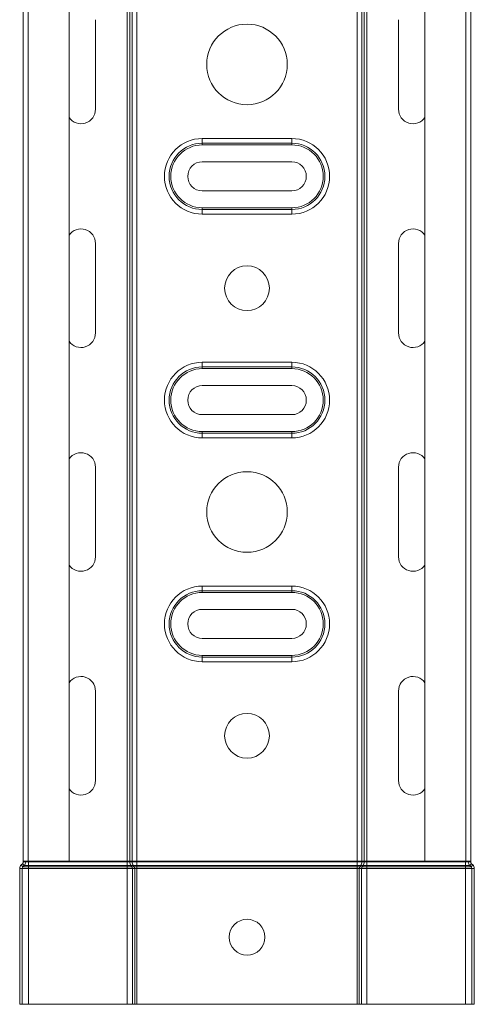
# Model space of a CAD drawing. Header units: millimetres. Extents: x 344 to 1077, y -1272 to 1089.
# Tile 10 of 14: x 966 to 1068, y 147 to 367. Entities that reach past the tile are written whole.
import ezdxf

# ---------------------------------------------------------------- set-up
doc = ezdxf.new("R2010")
doc.units = ezdxf.units.MM
doc.linetypes.add('K5LT32768', pattern=[0])

msp = doc.modelspace()

# ---------------------------------------------------------------- linework, layer by layer
at = {"color": 7, "linetype": 'K5LT32768', "lineweight": 15}
for p, q in [((967.18, 178.61), (967.18, 446.61)), ((968.3, 446.61), (968.3, 178.61)), ((977.4, 178.61), (977.4, 446.61)), ((990.37, 178.61), (990.37, 446.61)), ((991.01, 178.61), (991.01, 446.61)), ((991.52, 178.61), (991.52, 446.61)), ((992.55, 178.61), (992.55, 446.61)), ((1041.8, 178.61), (1041.8, 446.61)), ((1042.83, 178.61), (1042.83, 446.61)), ((1043.34, 178.61), (1043.34, 446.61)), ((1043.98, 178.61), (1043.98, 446.61)), ((1056.95, 446.61), (1056.95, 178.61)), ((1066.05, 178.61), (1066.05, 446.61)), ((1067.18, 178.61), (1067.18, 446.61)), ((983.32, 346.61), (983.32, 366.61)), ((1051.03, 366.61), (1051.03, 346.61)), ((1007.18, 340.06), (1027.18, 340.06)), ((1007.18, 340.06), (1007.18, 339.02)), ((1007.18, 339.02), (1027.18, 339.02)), ((1007.18, 339.02), (1007.18, 338.64)), ((1027.18, 340.06), (1027.18, 339.02)), ((1027.18, 339.02), (1027.18, 338.64)), ((1027.18, 338.64), (1007.18, 338.64)), ((1027.18, 334.86), (1007.18, 334.86)), ((1007.18, 328.36), (1027.18, 328.36)), ((1007.18, 324.58), (1027.18, 324.58)), ((1007.18, 324.58), (1007.18, 324.2)), ((1007.18, 324.2), (1007.18, 323.16)), ((1027.18, 324.2), (1007.18, 324.2)), ((1027.18, 324.58), (1027.18, 324.2)), ((1027.18, 324.2), (1027.18, 323.16)), ((1027.18, 323.16), (1007.18, 323.16)), ((983.32, 296.61), (983.32, 316.61)), ((1051.03, 316.61), (1051.03, 296.61)), ((1007.18, 290.06), (1027.18, 290.06)), ((1007.18, 290.06), (1007.18, 289.02)), ((1007.18, 289.02), (1027.18, 289.02)), ((1007.18, 289.02), (1007.18, 288.64)), ((1027.18, 288.64), (1007.18, 288.64)), ((1027.18, 290.06), (1027.18, 289.02)), ((1027.18, 289.02), (1027.18, 288.64)), ((1027.18, 284.86), (1007.18, 284.86)), ((1007.18, 278.36), (1027.18, 278.36)), ((1007.18, 274.58), (1027.18, 274.58)), ((1007.18, 274.58), (1007.18, 274.2)), ((1007.18, 274.2), (1007.18, 273.16)), ((1027.18, 274.2), (1007.18, 274.2)), ((1027.18, 273.16), (1007.18, 273.16)), ((1027.18, 274.58), (1027.18, 274.2)), ((1027.18, 274.2), (1027.18, 273.16)), ((983.32, 246.61), (983.32, 266.61)), ((1051.03, 266.61), (1051.03, 246.61)), ((1007.18, 240.06), (1027.18, 240.06)), ((1007.18, 240.06), (1007.18, 239.02)), ((1027.18, 240.06), (1027.18, 239.02)), ((1007.18, 239.02), (1027.18, 239.02)), ((1007.18, 239.02), (1007.18, 238.64)), ((1027.18, 238.64), (1007.18, 238.64)), ((1027.18, 239.02), (1027.18, 238.64)), ((1027.18, 234.86), (1007.18, 234.86)), ((1007.18, 228.36), (1027.18, 228.36)), ((1007.18, 224.58), (1027.18, 224.58)), ((1007.18, 224.58), (1007.18, 224.2)), ((1027.18, 224.58), (1027.18, 224.2)), ((1007.18, 224.2), (1007.18, 223.16)), ((1027.18, 224.2), (1007.18, 224.2)), ((1027.18, 223.16), (1007.18, 223.16)), ((1027.18, 224.2), (1027.18, 223.16)), ((983.32, 196.61), (983.32, 216.61)), ((1051.03, 216.61), (1051.03, 196.61)), ((968.3, 178.61), (967.18, 178.61)), ((967.18, 178.61), (967.18, 178.41)), ((967.73, 178.41), (967.18, 178.41)), ((967.73, 178.61), (967.73, 178.41)), ((967.73, 178.41), (968.38, 178.41)), ((977.4, 178.61), (968.3, 178.61)), ((968.38, 178.61), (968.38, 178.41)), ((968.38, 178.41), (968.38, 177.59)), ((968.38, 178.41), (990.37, 178.41)), ((977.4, 178.61), (990.37, 178.61)), ((990.37, 178.61), (991.01, 178.61)), ((990.37, 178.61), (990.37, 178.41)), ((990.37, 178.41), (990.37, 177.59)), ((990.37, 178.41), (991.01, 178.41)), ((991.01, 178.61), (991.52, 178.61)), ((991.01, 178.61), (991.01, 178.41)), ((991.01, 178.41), (991.52, 178.41)), ((991.52, 178.61), (992.55, 178.61)), ((991.52, 178.61), (991.52, 178.41)), ((991.52, 178.41), (992.55, 178.41)), ((992.55, 178.61), (1041.8, 178.61)), ((992.55, 178.61), (992.55, 178.41)), ((992.55, 178.41), (992.55, 177.59)), ((992.55, 178.41), (1041.8, 178.41)), ((1041.8, 178.61), (1042.83, 178.61)), ((1041.8, 178.61), (1041.8, 178.41)), ((1041.8, 178.41), (1041.8, 177.59)), ((1041.8, 178.41), (1042.83, 178.41)), ((1042.83, 178.61), (1043.34, 178.61)), ((1042.83, 178.61), (1042.83, 178.41)), ((1042.83, 178.41), (1043.34, 178.41)), ((1043.34, 178.61), (1043.98, 178.61)), ((1043.34, 178.61), (1043.34, 178.41)), ((1043.34, 178.41), (1043.98, 178.41)), ((1043.98, 178.61), (1056.95, 178.61)), ((1043.98, 178.61), (1043.98, 178.41)), ((1043.98, 178.41), (1043.98, 177.59)), ((1043.98, 178.41), (1065.98, 178.41)), ((1066.05, 178.61), (1056.95, 178.61)), ((1065.98, 178.61), (1065.98, 178.41)), ((1065.98, 178.41), (1065.98, 177.59)), ((1065.98, 178.41), (1066.63, 178.41)), ((1067.18, 178.61), (1066.05, 178.61)), ((1066.63, 178.61), (1066.63, 178.41)), ((1066.63, 178.41), (1067.18, 178.41)), ((1067.18, 178.61), (1067.18, 178.41)), ((966.38, 176.95), (966.38, 146.61)), ((966.93, 176.95), (966.38, 176.95)), ((966.99, 178), (966.74, 177.77)), ((967.11, 177.36), (966.74, 177.77)), ((966.93, 176.95), (966.93, 146.61)), ((966.93, 176.95), (968.38, 176.95)), ((967.36, 177.59), (966.99, 178)), ((967.36, 177.59), (967.11, 177.36)), ((967.11, 177.36), (968.38, 177.36)), ((967.36, 177.59), (968.38, 177.59)), ((968.38, 177.59), (968.38, 177.36)), ((968.38, 177.59), (990.37, 177.59)), ((968.38, 177.36), (968.38, 176.95)), ((968.38, 177.36), (990.37, 177.36)), ((968.38, 176.95), (968.38, 146.61)), ((968.38, 176.95), (990.37, 176.95)), ((990.37, 177.59), (991.27, 177.59)), ((990.37, 177.59), (990.37, 177.36)), ((990.37, 177.36), (991.45, 177.36)), ((990.37, 177.36), (990.37, 176.95)), ((990.37, 176.95), (991.58, 176.95)), ((990.37, 176.95), (990.37, 146.61)), ((991.27, 177.59), (991.78, 177.59)), ((991.27, 177.59), (991.45, 177.36)), ((991.45, 177.36), (991.96, 177.36)), ((991.58, 176.95), (992.09, 176.95)), ((991.58, 176.95), (991.58, 146.61)), ((991.78, 177.59), (992.55, 177.59)), ((991.78, 177.59), (991.96, 177.36)), ((991.96, 177.36), (992.55, 177.36)), ((992.09, 176.95), (992.55, 176.95)), ((992.09, 176.95), (992.09, 146.61)), ((992.55, 177.59), (1041.8, 177.59)), ((992.55, 177.59), (992.55, 177.36)), ((992.55, 177.36), (1041.8, 177.36)), ((992.55, 177.36), (992.55, 176.95)), ((992.55, 176.95), (1041.8, 176.95)), ((992.55, 176.95), (992.55, 146.61)), ((1041.8, 177.59), (1042.57, 177.59)), ((1041.8, 177.59), (1041.8, 177.36)), ((1041.8, 177.36), (1042.39, 177.36)), ((1041.8, 177.36), (1041.8, 176.95)), ((1041.8, 176.95), (1042.26, 176.95)), ((1041.8, 176.95), (1041.8, 146.61)), ((1042.26, 176.95), (1042.26, 146.61)), ((1042.26, 176.95), (1042.77, 176.95)), ((1042.57, 177.59), (1042.39, 177.36)), ((1042.39, 177.36), (1042.9, 177.36)), ((1042.57, 177.59), (1043.08, 177.59)), ((1042.77, 176.95), (1042.77, 146.61)), ((1042.77, 176.95), (1043.98, 176.95)), ((1043.08, 177.59), (1042.9, 177.36)), ((1042.9, 177.36), (1043.98, 177.36)), ((1043.08, 177.59), (1043.98, 177.59)), ((1043.98, 177.59), (1043.98, 177.36)), ((1043.98, 177.59), (1065.98, 177.59)), ((1043.98, 177.36), (1043.98, 176.95)), ((1043.98, 177.36), (1065.98, 177.36)), ((1043.98, 176.95), (1043.98, 146.61)), ((1043.98, 176.95), (1065.98, 176.95)), ((1065.98, 177.59), (1065.98, 177.36)), ((1065.98, 177.59), (1066.99, 177.59)), ((1065.98, 177.36), (1065.98, 176.95)), ((1065.98, 177.36), (1067.24, 177.36)), ((1065.98, 176.95), (1065.98, 146.61)), ((1065.98, 176.95), (1067.43, 176.95)), ((1066.99, 177.59), (1067.36, 178)), ((1066.99, 177.59), (1067.24, 177.36)), ((1067.24, 177.36), (1067.61, 177.77)), ((1067.36, 178), (1067.61, 177.77)), ((1067.43, 176.95), (1067.43, 146.61)), ((1067.43, 176.95), (1067.98, 176.95)), ((1067.98, 176.95), (1067.98, 146.61)), ((966.93, 146.61), (966.38, 146.61)), ((966.93, 146.61), (968.38, 146.61)), ((968.38, 146.61), (990.37, 146.61)), ((990.37, 146.61), (991.58, 146.61)), ((991.58, 146.61), (992.09, 146.61)), ((992.09, 146.61), (992.55, 146.61)), ((992.55, 146.61), (1041.8, 146.61)), ((1041.8, 146.61), (1042.26, 146.61)), ((1042.26, 146.61), (1042.77, 146.61)), ((1042.77, 146.61), (1043.98, 146.61)), ((1043.98, 146.61), (1065.98, 146.61)), ((1065.98, 146.61), (1067.43, 146.61)), ((1067.43, 146.61), (1067.98, 146.61))]:
    msp.add_line(p, q, dxfattribs=at)
for centre, radius in [((1017.18, 356.61), 9), ((1017.18, 306.61), 5), ((1017.18, 256.61), 9), ((1017.18, 206.61), 5), ((1017.18, 161.61), 4)]:
    msp.add_circle(centre, radius, dxfattribs=at)
for centre, radius, start, end in [((980.07, 346.61), 3.25, 214.7319, 0), ((1054.28, 346.61), 3.25, 180, 325.2681), ((1007.18, 331.61), 8.45, 90, 270), ((1007.18, 331.61), 7.41, 90, 270), ((1027.18, 331.61), 8.45, 270, 90), ((1027.18, 331.61), 7.41, 270, 90), ((1007.18, 331.61), 7.03, 90, 270), ((1027.18, 331.61), 7.03, 270, 90), ((1007.18, 331.61), 3.25, 90, 270), ((1027.18, 331.61), 3.25, 270, 90), ((980.07, 316.61), 3.25, 0, 145.2681), ((1054.28, 316.61), 3.25, 34.7319, 180), ((980.07, 296.61), 3.25, 214.7319, 0), ((1054.28, 296.61), 3.25, 180, 325.2681), ((1007.18, 281.61), 8.45, 90, 270), ((1007.18, 281.61), 7.41, 90, 270), ((1007.18, 281.61), 7.03, 90, 270), ((1027.18, 281.61), 8.45, 270, 90), ((1027.18, 281.61), 7.41, 270, 90), ((1027.18, 281.61), 7.03, 270, 90), ((1007.18, 281.61), 3.25, 90, 270), ((1027.18, 281.61), 3.25, 270, 90), ((980.07, 266.61), 3.25, 0, 145.2681), ((1054.28, 266.61), 3.25, 34.7319, 180), ((980.07, 246.61), 3.25, 214.7319, 0), ((1054.28, 246.61), 3.25, 180, 325.2681), ((1007.18, 231.61), 8.45, 90, 270), ((1027.18, 231.61), 8.45, 270, 90), ((1007.18, 231.61), 7.41, 90, 270), ((1007.18, 231.61), 7.03, 90, 270), ((1027.18, 231.61), 7.41, 270, 90), ((1027.18, 231.61), 7.03, 270, 90), ((1007.18, 231.61), 3.25, 90, 270), ((1027.18, 231.61), 3.25, 270, 90), ((980.07, 216.61), 3.25, 0, 145.2681), ((1054.28, 216.61), 3.25, 34.7319, 180), ((980.07, 196.61), 3.25, 214.7319, 0), ((1054.28, 196.61), 3.25, 180, 325.2681), ((966.63, 178.41), 0.55, 311.8103, 0), ((966.63, 178.41), 1.1, 311.8103, 0), ((992.35, 178.38), 1.34, 178.766, 216.3318), ((992.86, 178.38), 1.34, 178.7654, 216.3305), ((1041.49, 178.38), 1.34, 323.6697, 1.2325), ((1042, 178.38), 1.34, 323.6695, 1.2346), ((1067.73, 178.41), 1.1, 180, 228.1897), ((1067.73, 178.41), 0.55, 180, 228.1897), ((967.48, 176.95), 1.1, 131.8103, 180), ((967.48, 176.95), 0.55, 131.8103, 180), ((990.91, 176.97), 0.668, 358.7685, 36.3281), ((991.42, 176.97), 0.668, 358.768, 36.3248), ((1042.93, 176.97), 0.668, 143.6719, 181.2315), ((1043.44, 176.97), 0.668, 143.6719, 181.2315), ((1066.88, 176.95), 0.55, 0, 48.1897), ((1066.88, 176.95), 1.1, 0, 48.1897)]:
    msp.add_arc(centre, radius, start, end, dxfattribs=at)

doc.saveas('drawing.dxf')
